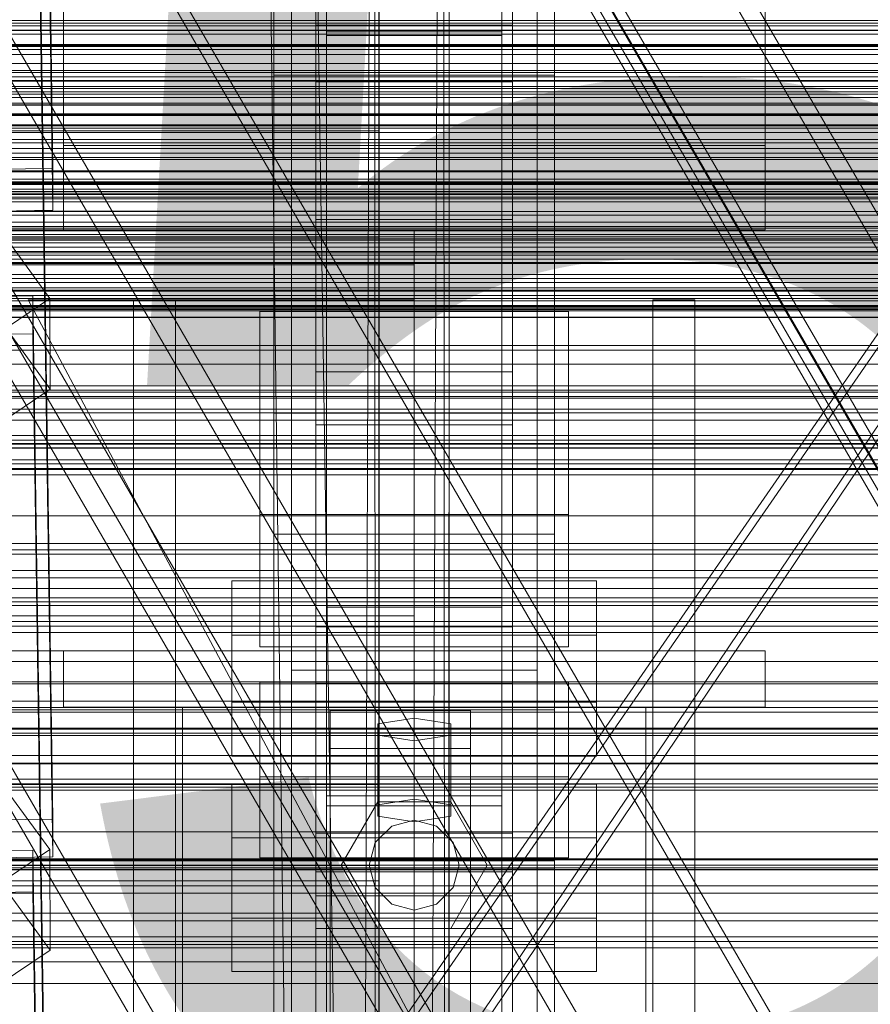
# Model space of a CAD drawing. Header units: millimetres. Extents: x -2233 to 61924, y -68080 to 6847.
# Tile 225 of 256: x 374 to 495, y -33573 to -33432. Entities that reach past the tile are written whole.
import ezdxf

# ---------------------------------------------------------------- set-up
doc = ezdxf.new("R2010")
doc.units = ezdxf.units.MM
for name, color, linetype, lineweight in [('COTAS_O', 1, 'Continuous', 0), ('COTAS_P', 1, 'Continuous', 0), ('frontal_C01', 7, 'Continuous', 0), ('frontal_C02', 7, 'Continuous', 0), ('frontal_C03', 7, 'Continuous', 0), ('frontal_C10', 7, 'Continuous', 0), ('frontal_C10-C02', 7, 'Continuous', 0), ('frontal_secador', 7, 'Continuous', 0)]:
    doc.layers.add(name, color=color, linetype=linetype, lineweight=lineweight)
doc.dimstyles.new('R19_100', dxfattribs={"dimtxt": 250, "dimasz": 150, "dimexe": 150, "dimexo": 80, "dimgap": 100, "dimtad": 1, "dimtih": 1, "dimtoh": 1, "dimdsep": 46, "dimcen": 0.09, "dimadec": 0, "dimazin": 0, "dimtfac": 1, "dimtdec": 4, "dimtofl": 0, "dimtmove": 0, "dimatfit": 3, "dimfxl": 1, "dimtolj": 1, "dimtzin": 0, "dimarcsym": 0})

# ---------------------------------------------------------------- blocks, each defined once
blk = doc.blocks.new('DIM_R27_52')
at = {"layer": 'COTAS_O'}
for p, q in [((-1725, -33700), (-1575, -33655)), ((1725, -33700), (1575, -33655)), ((-1725, -34400), (-1725, -33700)), ((-1725, -33700), (1725, -33700)), ((-1725, -33700), (-1575, -33745)), ((1725, -33700), (1575, -33745)), ((1725, -34400), (1725, -33700))]:
    blk.add_line(p, q, dxfattribs=at)
blk.add_text('3450 O', height=250, dxfattribs=at).set_placement((0, -33600))
blk = doc.blocks.new('DIM_R27_53')
at = {"layer": 'COTAS_P'}
for p, q in [((-150, -32000), (550, -32000)), ((550, -32000), (505, -32150)), ((550, -34600), (550, -32000)), ((550, -32000), (595, -32150)), ((550, -34600), (505, -34450)), ((550, -34600), (595, -34450)), ((-150, -34600), (550, -34600))]:
    blk.add_line(p, q, dxfattribs=at)
blk.add_text('2600 P', height=250, rotation=90, dxfattribs=at).set_placement((450, -33300))

msp = doc.modelspace()

# ---------------------------------------------------------------- linework, layer by layer
at = {"layer": 'frontal_C01'}
for p, q in [((416, -33482.597), (416, -33265.929)), ((444, -33265.929), (444, -33482.597)), ((416, -33273.478), (416, -33490.146)), ((444, -33490.146), (444, -33273.478)), ((412.5, -33604.634), (412.5, -33325.373)), ((447.5, -33325.373), (447.5, -33604.634)), ((412.5, -33612.722), (412.5, -33333.462)), ((447.5, -33612.722), (447.5, -33333.462)), ((410, -33440.346), (410, -33348.677)), ((450, -33440.346), (450, -33348.677)), ((375.644, -33351.214), (378.512, -33546.325)), ((378.512, -33551.717), (375.644, -33356.607)), ((410, -33401.827), (410, -33440.346)), ((410, -33725.366), (410, -33401.827)), ((450, -33440.346), (450, -33401.827)), ((450, -33401.827), (450, -33725.366)), ((417.5, -33434.701), (417.5, -33407.472)), ((417.5, -33407.472), (417.5, -33595.064)), ((417.5, -33407.996), (417.5, -33434.177)), ((417.5, -34010.796), (417.5, -33407.996)), ((442.5, -33407.472), (442.5, -33434.701)), ((442.5, -33595.064), (442.5, -33407.472)), ((442.5, -33434.177), (442.5, -33407.996)), ((442.5, -33407.996), (442.5, -34010.796)), ((412.5, -33696.303), (412.5, -33417.042)), ((447.5, -33417.042), (447.5, -33696.303)), ((425, -33420.808), (425, -33434.504)), ((412.5, -33704.392), (412.5, -33425.131)), ((447.5, -33704.392), (447.5, -33425.131)), ((425, -33446.06), (425, -33432.363)), ((416, -33441.33), (416, -33433.241)), ((416, -33433.241), (444, -33433.241)), ((416, -33518.917), (416, -33433.241)), ((444, -33433.241), (444, -33441.33)), ((444, -33433.241), (444, -33518.917)), ((425, -33434.504), (-425, -33434.504)), ((417.5, -33434.177), (442.5, -33434.177)), ((417.5, -34036.976), (417.5, -33434.177)), ((442.5, -33434.701), (417.5, -33434.701)), ((417.5, -33434.701), (417.5, -33622.293)), ((425, -33446.06), (425, -33434.504)), ((442.5, -34036.976), (442.5, -33434.177)), ((442.5, -33434.701), (442.5, -33622.293)), ((410, -33440.346), (450, -33440.346)), ((410, -33763.885), (410, -33440.346)), ((450, -33440.36), (410, -33440.36)), ((410, -33440.36), (410, -33488.508)), ((410, -33584.604), (410, -33440.36)), ((450, -33763.885), (450, -33440.346)), ((450, -33488.508), (450, -33440.36)), ((450, -33440.36), (450, -33584.604)), ((444, -33441.33), (416, -33441.33)), ((416, -33441.33), (416, -33527.006)), ((444, -33527.006), (444, -33441.33)), ((-425, -33446.06), (425, -33446.06)), ((372.35, -33464.282), (378.086, -33472.168)), ((357.646, -33472.047), (375.644, -33471.802)), ((375.644, -33471.802), (375.644, -33477.194)), ((375.644, -33471.802), (378.512, -33666.912)), ((378.086, -33472.168), (366.618, -33479.904)), ((378.143, -33485.109), (378.086, -33472.168)), ((408, -33492.919), (408, -33474.046)), ((408, -33474.046), (452, -33474.046)), ((408, -33502.935), (408, -33474.046)), ((452, -33474.046), (452, -33492.919)), ((452, -33474.046), (452, -33502.935)), ((375.644, -33477.194), (357.646, -33477.44)), ((378.143, -33485.109), (372.408, -33477.223)), ((378.512, -33672.305), (375.644, -33477.194)), ((444, -33482.597), (416, -33482.597)), ((416, -33482.597), (416, -33490.146)), ((444, -33490.146), (444, -33482.597)), ((366.675, -33492.846), (378.143, -33485.109)), ((410, -33488.508), (450, -33488.508)), ((410, -33632.752), (410, -33488.508)), ((450, -33632.752), (450, -33488.508)), ((416, -33490.146), (444, -33490.146)), ((452, -33492.919), (408, -33492.919)), ((408, -33492.919), (408, -33521.808)), ((452, -33521.808), (452, -33492.919)), ((452, -33502.935), (408, -33502.935)), ((408, -33502.935), (408, -33521.808)), ((452, -33521.808), (452, -33502.935)), ((404, -33529.663), (404, -33512.408)), ((404, -33512.408), (456, -33512.408)), ((404, -33520.112), (404, -33512.408)), ((456, -33512.408), (456, -33529.663)), ((456, -33512.408), (456, -33520.112)), ((444, -33518.917), (416, -33518.917)), ((416, -33518.917), (416, -33527.006)), ((444, -33527.006), (444, -33518.917)), ((456, -33520.112), (404, -33520.112)), ((404, -33520.112), (404, -33537.367)), ((456, -33537.367), (456, -33520.112)), ((408, -33521.808), (452, -33521.808)), ((408, -33540.296), (408, -33526.815)), ((408, -33526.815), (452, -33526.815)), ((408, -33538.371), (408, -33526.815)), ((416, -33527.006), (444, -33527.006)), ((452, -33526.815), (452, -33540.296)), ((452, -33526.815), (452, -33538.371)), ((456, -33529.663), (404, -33529.663)), ((404, -33529.663), (404, -33537.367)), ((456, -33537.367), (456, -33529.663)), ((418, -33536.252), (418, -33530.86)), ((418, -33530.86), (438, -33530.86)), ((418, -33669.72), (418, -33530.86)), ((430, -33531.938), (424.804, -33532.747)), ((435.196, -33532.747), (430, -33531.938)), ((430, -33543.494), (430, -33531.938)), ((438, -33530.86), (438, -33536.252)), ((438, -33530.86), (438, -33669.72)), ((424.804, -33532.747), (424.804, -33534.365)), ((424.804, -33544.303), (424.804, -33532.747)), ((435.196, -33534.365), (435.196, -33532.747)), ((435.196, -33544.303), (435.196, -33532.747)), ((424.804, -33534.365), (430, -33535.174)), ((424.804, -33545.92), (424.804, -33534.365)), ((430, -33535.174), (435.196, -33534.365)), ((435.196, -33545.92), (435.196, -33534.365)), ((438, -33536.252), (418, -33536.252)), ((418, -33536.252), (418, -33675.112)), ((430, -33535.174), (430, -33546.729)), ((438, -33675.112), (438, -33536.252)), ((404, -33537.367), (456, -33537.367)), ((452, -33538.371), (408, -33538.371)), ((408, -33538.371), (408, -33551.852)), ((452, -33551.852), (452, -33538.371)), ((452, -33540.296), (408, -33540.296)), ((408, -33540.296), (408, -33551.852)), ((452, -33551.852), (452, -33540.296)), ((-425, -33541.395), (425, -33541.395)), ((425, -33541.395), (425, -33555.092)), ((425, -33541.395), (425, -33552.951)), ((424.804, -33544.303), (430, -33543.494)), ((424.804, -33545.92), (424.804, -33544.303)), ((430, -33543.494), (435.196, -33544.303)), ((435.196, -33544.303), (435.196, -33545.92)), ((430, -33546.729), (424.804, -33545.92)), ((435.196, -33545.92), (430, -33546.729)), ((378.512, -33546.325), (360.514, -33546.57)), ((378.512, -33551.717), (378.512, -33546.325)), ((360.514, -33551.963), (378.512, -33551.717)), ((425, -33552.951), (-425, -33552.951)), ((408, -33551.852), (452, -33551.852)), ((425, -33566.647), (425, -33552.951)), ((416, -33561.917), (416, -33553.829)), ((416, -33553.829), (444, -33553.829)), ((416, -33640.244), (416, -33553.829)), ((444, -33553.829), (444, -33561.917)), ((444, -33553.829), (444, -33640.244)), ((425, -33555.092), (-425, -33555.092)), ((425, -33566.647), (425, -33555.092)), ((444, -33561.917), (416, -33561.917)), ((416, -33561.917), (416, -33648.333)), ((444, -33648.333), (444, -33561.917)), ((-425, -33566.647), (425, -33566.647))]:
    msp.add_line(p, q, dxfattribs=at)
at = {"layer": 'frontal_C02'}
for p, q in [((417.5, -33516.139), (417.5, -32977.112)), ((442.5, -32977.112), (442.5, -33516.139)), ((417.5, -33543.024), (417.5, -33003.998)), ((442.5, -33543.024), (442.5, -33003.998)), ((410, -33505.718), (410, -33148.056)), ((450, -33148.056), (450, -33505.718)), ((410, -33553.445), (410, -33195.783)), ((450, -33553.445), (450, -33195.783)), ((375.644, -33260.244), (378.512, -33453.649)), ((378.512, -33459.61), (375.644, -33266.205)), ((410, -33686.788), (410, -33329.126)), ((450, -33329.126), (450, -33686.788)), ((412.5, -33525.111), (412.5, -33343.746)), ((447.5, -33343.746), (447.5, -33525.111)), ((412.5, -33534.052), (412.5, -33352.688)), ((447.5, -33534.052), (447.5, -33352.688)), ((410, -33724.97), (410, -33367.308)), ((450, -33724.97), (450, -33367.308)), ((380, -33450.372), (380, -33419.148)), ((380, -33462.372), (380, -33419.148)), ((480, -33419.148), (480, -33450.372)), ((480, -33419.148), (480, -33462.372)), ((-425, -33448.296), (425, -33448.296)), ((425, -33448.296), (425, -33463.437)), ((425, -33448.296), (425, -33459.75)), ((480, -33450.372), (380, -33450.372)), ((380, -33450.372), (380, -33462.372)), ((480, -33462.372), (480, -33450.372)), ((378.512, -33453.649), (360.514, -33453.892)), ((378.512, -33459.61), (378.512, -33453.649)), ((425, -33459.75), (-425, -33459.75)), ((360.514, -33459.853), (378.512, -33459.61)), ((425, -33474.891), (425, -33459.75)), ((416, -33469.882), (416, -33460.941)), ((416, -33460.941), (444, -33460.941)), ((416, -33548.311), (416, -33460.941)), ((444, -33460.941), (444, -33469.882)), ((444, -33460.941), (444, -33548.311)), ((430, -33462.372), (-430, -33462.372)), ((380, -33462.372), (480, -33462.372)), ((430, -33462.372), (430, -33467.372)), ((425, -33463.437), (-425, -33463.437)), ((425, -33474.891), (425, -33463.437)), ((430, -33467.372), (-430, -33467.372)), ((430, -33467.372), (430, -33517.372)), ((444, -33469.882), (416, -33469.882)), ((416, -33469.882), (416, -33557.252)), ((444, -33557.252), (444, -33469.882)), ((430, -33575.372), (375, -33472.372)), ((375, -33472.372), (430, -33472.372)), ((390, -33575.372), (390, -33472.372)), ((390, -33472.372), (396, -33472.372)), ((396, -33575.372), (396, -33472.372)), ((430, -33472.372), (430, -33575.372)), ((464, -33575.372), (464, -33472.372)), ((464, -33472.372), (470, -33472.372)), ((470, -33575.372), (470, -33472.372)), ((-425, -33474.891), (425, -33474.891)), ((450, -33505.718), (410, -33505.718)), ((410, -33505.718), (410, -33553.445)), ((410, -33863.38), (410, -33505.718)), ((450, -33553.445), (450, -33505.718)), ((450, -33505.718), (450, -33863.38)), ((442.5, -33514.74), (417.5, -33514.74)), ((417.5, -33514.74), (417.5, -33544.423)), ((417.5, -33691.038), (417.5, -33514.74)), ((442.5, -33544.423), (442.5, -33514.74)), ((442.5, -33514.74), (442.5, -33691.038)), ((417.5, -33543.024), (417.5, -33516.139)), ((417.5, -33516.139), (442.5, -33516.139)), ((442.5, -33516.139), (442.5, -33543.024)), ((430, -33517.372), (-430, -33517.372)), ((430, -33517.372), (430, -33522.372)), ((-450, -33518.848), (450, -33518.848)), ((450, -33518.848), (450, -33530.77)), ((450, -33518.848), (450, -33552.257)), ((430, -33522.372), (-430, -33522.372)), ((380, -33522.372), (480, -33522.372)), ((380, -33530.372), (380, -33522.372)), ((480, -33530.372), (480, -33522.372)), ((447.5, -33525.111), (412.5, -33525.111)), ((412.5, -33525.111), (412.5, -33534.052)), ((447.5, -33534.052), (447.5, -33525.111)), ((380, -33530.372), (480, -33530.372)), ((390, -33530.372), (397, -33530.372)), ((390, -35975), (390, -33530.372)), ((397, -35975), (397, -33530.372)), ((397, -33530.372), (463, -33530.372)), ((463, -33530.372), (470, -33530.372)), ((463, -35975), (463, -33530.372)), ((470, -35975), (470, -33530.372)), ((450, -33530.77), (-450, -33530.77)), ((450, -33564.179), (450, -33530.77)), ((412.5, -33534.052), (447.5, -33534.052)), ((404, -33560.41), (404, -33541.335)), ((404, -33541.335), (456, -33541.335)), ((404, -33548.971), (404, -33541.335)), ((456, -33541.335), (456, -33560.41)), ((456, -33541.335), (456, -33548.971)), ((372.35, -33542.853), (378.086, -33550.67)), ((442.5, -33543.024), (417.5, -33543.024)), ((417.5, -33544.423), (442.5, -33544.423)), ((417.5, -33720.72), (417.5, -33544.423)), ((419.6, -33552.872), (424.8, -33543.866)), ((424.8, -33543.866), (435.2, -33543.866)), ((435.2, -33543.866), (440.4, -33552.872)), ((442.5, -33720.72), (442.5, -33544.423)), ((424.457, -33549.672), (426.8, -33547.33)), ((426.8, -33547.33), (430, -33546.472)), ((430, -33546.472), (433.2, -33547.33)), ((433.2, -33547.33), (435.543, -33549.672)), ((444, -33548.311), (416, -33548.311)), ((416, -33548.311), (416, -33557.252)), ((444, -33557.252), (444, -33548.311)), ((456, -33548.971), (404, -33548.971)), ((404, -33548.971), (404, -33568.047)), ((423.6, -33552.872), (424.457, -33549.672)), ((435.543, -33549.672), (436.4, -33552.872)), ((456, -33568.047), (456, -33548.971)), ((357.646, -33550.982), (375.644, -33550.738)), ((378.086, -33550.67), (366.618, -33558.339)), ((375.644, -33550.738), (375.644, -33556.7)), ((375.644, -33550.738), (378.512, -33744.143)), ((378.143, -33564.977), (378.086, -33550.67)), ((450, -33552.257), (-450, -33552.257)), ((424.8, -33561.879), (419.6, -33552.872)), ((424.457, -33556.072), (423.6, -33552.872)), ((440.4, -33552.872), (435.2, -33561.879)), ((436.4, -33552.872), (435.543, -33556.072)), ((450, -33564.179), (450, -33552.257)), ((410, -33553.445), (450, -33553.445)), ((410, -33911.107), (410, -33553.445)), ((450, -33911.107), (450, -33553.445)), ((375.644, -33556.7), (357.646, -33556.943)), ((378.143, -33564.977), (372.408, -33557.159)), ((378.512, -33750.105), (375.644, -33556.7)), ((416, -33557.252), (444, -33557.252)), ((426.8, -33558.415), (424.457, -33556.072)), ((435.543, -33556.072), (433.2, -33558.415)), ((430, -33559.272), (426.8, -33558.415)), ((433.2, -33558.415), (430, -33559.272)), ((456, -33560.41), (404, -33560.41)), ((404, -33560.41), (404, -33568.047)), ((456, -33568.047), (456, -33560.41)), ((435.2, -33561.879), (424.8, -33561.879)), ((-450, -33564.179), (450, -33564.179)), ((366.675, -33572.646), (378.143, -33564.977)), ((404, -33568.047), (456, -33568.047))]:
    msp.add_line(p, q, dxfattribs=at)
at = {"layer": 'frontal_C03'}
for p, q in [((-1250, -33432.562), (1250, -33432.562)), ((-1250, -33433.359), (1250, -33433.359)), ((-1250, -33433.944), (1250, -33433.944)), ((-1250, -33436.282), (1250, -33436.282)), ((-1250, -33437.411), (1250, -33437.411)), ((1250, -33439.703), (-1250, -33439.703)), ((1250, -33440.584), (-1250, -33440.584)), ((-1250, -33441.13), (1250, -33441.13)), ((1250, -33441.237), (-1250, -33441.237)), ((-1250, -33442.727), (1250, -33442.727)), ((1250, -33443.545), (-1250, -33443.545)), ((-1250, -33444.602), (1250, -33444.602)), ((1250, -33447.454), (-1250, -33447.454)), ((-1250, -33447.574), (1250, -33447.574)), ((1250, -33448.512), (-1250, -33448.512)), ((-1250, -33449.53), (1250, -33449.53)), ((1250, -33450.819), (-1250, -33450.819)), ((1250, -33451.473), (-1250, -33451.473)), ((1250, -33452.354), (-1250, -33452.354)), ((-1268, -33455.548), (1268, -33455.548)), ((-1268, -33455.772), (1268, -33455.772)), ((-1268, -33455.936), (1268, -33455.936)), ((-1250, -33455.174), (1250, -33455.174)), ((-1268, -33456.594), (1268, -33456.594)), ((-1268, -33456.911), (1268, -33456.911)), ((1250, -33457.356), (-1250, -33457.356)), ((-1268, -33457.957), (1268, -33457.957)), ((-1268, -33458.407), (1268, -33458.407)), ((-1268, -33459.77), (1268, -33459.77)), ((-1268, -33460.32), (1268, -33460.32)), ((-1268, -33461.907), (1268, -33461.907)), ((1268, -33462.521), (-1268, -33462.521)), ((1250, -33462.16), (-1250, -33462.16)), ((1250, -33463.042), (-1250, -33463.042)), ((-1268, -33464.224), (1268, -33464.224)), ((-1250, -33463.413), (1250, -33463.413)), ((1250, -33463.695), (-1250, -33463.695)), ((-1268, -33464.86), (1268, -33464.86)), ((-1250, -33465.671), (1250, -33465.671)), ((1250, -33466.003), (-1250, -33466.003)), ((-1268, -33466.563), (1268, -33466.563)), ((-1268, -33467.177), (1268, -33467.177)), ((-1250, -33467.06), (1250, -33467.06)), ((-1268, -33468.764), (1268, -33468.764)), ((-1268, -33469.314), (1268, -33469.314)), ((1250, -33469.912), (-1250, -33469.912)), ((-1268, -33470.677), (1268, -33470.677)), ((-1268, -33471.127), (1268, -33471.127)), ((1250, -33470.969), (-1250, -33470.969)), ((-1250, -33471.728), (1250, -33471.728)), ((-1268, -33472.173), (1268, -33472.173)), ((-1268, -33472.49), (1268, -33472.49)), ((-1268, -33473.148), (1268, -33473.148)), ((-1268, -33473.312), (1268, -33473.312)), ((-1268, -33473.536), (1268, -33473.536)), ((1250, -33473.277), (-1250, -33473.277)), ((-1250, -33473.91), (1250, -33473.91)), ((1250, -33473.93), (-1250, -33473.93)), ((1250, -33474.812), (-1250, -33474.812)), ((-1250, -33479.554), (1250, -33479.554)), ((-1250, -33481.51), (1250, -33481.51)), ((1250, -33484.618), (-1250, -33484.618)), ((1250, -33485.499), (-1250, -33485.499)), ((1250, -33486.153), (-1250, -33486.153)), ((-1250, -33486.357), (1250, -33486.357)), ((-1250, -33487.954), (1250, -33487.954)), ((1250, -33488.46), (-1250, -33488.46)), ((-1250, -33489.517), (1250, -33489.517)), ((-1250, -33491.673), (1250, -33491.673)), ((1250, -33492.37), (-1250, -33492.37)), ((-1250, -33492.802), (1250, -33492.802)), ((1250, -33493.427), (-1250, -33493.427)), ((-1250, -33495.14), (1250, -33495.14)), ((-1250, -33495.725), (1250, -33495.725)), ((1250, -33495.734), (-1250, -33495.734)), ((1250, -33496.388), (-1250, -33496.388)), ((-1250, -33496.522), (1250, -33496.522)), ((1250, -33497.269), (-1250, -33497.269)), ((1250, -33507.076), (-1250, -33507.076)), ((1250, -33507.957), (-1250, -33507.957)), ((1250, -33508.61), (-1250, -33508.61)), ((1250, -33510.918), (-1250, -33510.918)), ((-1250, -33511.975), (1250, -33511.975)), ((1250, -33514.827), (-1250, -33514.827)), ((-1500, -33515.356), (1500, -33515.356)), ((1250, -33515.885), (-1250, -33515.885)), ((1250, -33518.192), (-1250, -33518.192)), ((1250, -33518.845), (-1250, -33518.845)), ((1250, -33519.727), (-1250, -33519.727)), ((1500, -33526.765), (-1500, -33526.765)), ((1500, -33527.05), (-1500, -33527.05)), ((1250, -33529.533), (-1250, -33529.533)), ((1250, -33530.415), (-1250, -33530.415)), ((1250, -33531.068), (-1250, -33531.068)), ((1250, -33533.375), (-1250, -33533.375)), ((-1250, -33534.433), (1250, -33534.433)), ((1250, -33537.285), (-1250, -33537.285)), ((-1500, -33538.458), (1500, -33538.458)), ((1250, -33538.342), (-1250, -33538.342)), ((1250, -33540.65), (-1250, -33540.65)), ((1250, -33541.303), (-1250, -33541.303)), ((1250, -33542.184), (-1250, -33542.184)), ((1250, -33551.991), (-1250, -33551.991)), ((1250, -33552.872), (-1250, -33552.872)), ((1250, -33553.526), (-1250, -33553.526)), ((1250, -33555.833), (-1250, -33555.833)), ((-1250, -33556.89), (1250, -33556.89)), ((1250, -33559.742), (-1250, -33559.742)), ((1250, -33560.8), (-1250, -33560.8)), ((1250, -33563.107), (-1250, -33563.107)), ((1250, -33563.761), (-1250, -33563.761)), ((1250, -33564.642), (-1250, -33564.642))]:
    msp.add_line(p, q, dxfattribs=at)
at = {"layer": 'frontal_C10'}
for p, q in [((360.544, -33231.698), (1791.564, -35698.973)), ((1794.523, -35698.973), (363.503, -33231.698)), ((354.417, -33249.009), (1804.417, -35749.009)), ((1804.283, -35751.895), (354.283, -33251.895)), ((1789.995, -35732.647), (358.975, -33265.371)), ((361.934, -33265.371), (1792.954, -35732.647)), ((365.354, -33270.984), (1793.211, -35732.806)), ((1793.076, -35735.692), (365.22, -33273.871)), ((266.362, -33294.38), (1738.505, -35832.559)), ((1742.451, -35832.559), (270.308, -33294.38)), ((1763.165, -35832.559), (291.022, -33294.38)), ((1738.236, -35838.331), (266.093, -33300.153)), ((290.753, -33300.153), (1762.896, -35838.331)), ((349.799, -33348.105), (1799.799, -35848.105)), ((1799.665, -35850.991), (349.665, -33350.991)), ((1758.682, -35928.768), (286.539, -33390.59)), ((286.27, -33396.363), (1758.413, -35934.541)), ((300.915, -33432.948), (744.792, -33432.948)), ((293.468, -33446.093), (737.345, -33446.093)), ((743.671, -33457.001), (299.794, -33457.001))]:
    msp.add_line(p, q, dxfattribs=at)
at = {"layer": 'frontal_C10-C02'}
for p, q in [((589.28, -33351.987), (-90, -34359.658)), ((-90, -34324.088), (582.704, -33351.987)), ((582.704, -33353.987), (-90, -34326.088)), ((-90, -34361.658), (589.28, -33353.987))]:
    msp.add_line(p, q, dxfattribs=at)
at = {"layer": 'frontal_secador'}
for p, q in [((429.5, -34299.5), (413, -33215)), ((420.5, -34290.5), (407, -33225)), ((429.5, -34299.5), (434.12, -33229.08)), ((434.78, -34287.18), (434.12, -33229.08)), ((420.5, -34290.5), (424.28, -33236.52)), ((424.82, -34280.42), (424.28, -33236.52)), ((434.78, -34287.18), (435, -33237)), ((435, -33237), (435, -34283)), ((424.82, -34280.42), (425, -33243)), ((425, -33243), (425, -34277)), ((1250, -33434), (-1250, -33434)), ((1250, -33434.545), (-1250, -33434.545)), ((1250, -33436), (-1250, -33436)), ((1250, -33436.144), (-1250, -33436.144)), ((1250, -33436.709), (-1250, -33436.709)), ((1250, -33438.686), (-1250, -33438.686)), ((1250, -33440), (-1250, -33440)), ((1320, -33442), (-1320, -33442)), ((1320, -33442.273), (-1320, -33442.273)), ((1250, -33442), (-1250, -33442)), ((1320, -33443.072), (-1320, -33443.072)), ((1320, -33444.343), (-1320, -33444.343)), ((1250, -33444.651), (-1250, -33444.651)), ((1320, -33446), (-1320, -33446)), ((1250, -33445.859), (-1250, -33445.859)), ((-1250, -33446), (1250, -33446)), ((1320, -33447.929), (-1320, -33447.929)), ((-1320, -33450), (1320, -33450)), ((-1250, -33450), (1250, -33450)), ((1320, -33452.071), (-1320, -33452.071)), ((1320, -33454), (-1320, -33454)), ((1250, -33454.141), (-1250, -33454.141)), ((1320, -33455.657), (-1320, -33455.657)), ((1320, -33456.928), (-1320, -33456.928)), ((1320, -33457.727), (-1320, -33457.727)), ((1250, -33457.285), (-1250, -33457.285)), ((1320, -33458), (-1320, -33458)), ((1250, -33458), (-1250, -33458)), ((1250, -33461.314), (-1250, -33461.314)), ((1250, -33463.856), (-1250, -33463.856)), ((1250, -33465.455), (-1250, -33465.455)), ((1250, -33466), (-1250, -33466)), ((1360, -33473.5), (-1360, -33473.5)), ((1250, -33473.75), (-1250, -33473.75)), ((1360, -33474.863), (-1360, -33474.863)), ((1360, -33478.859), (-1360, -33478.859)), ((1360, -33485.216), (-1360, -33485.216)), ((1360, -33493.5), (-1360, -33493.5)), ((1250, -33492.924), (-1250, -33492.924)), ((1360, -33503.147), (-1360, -33503.147)), ((-1360, -33513.5), (1360, -33513.5)), ((-1250, -33513.5), (1250, -33513.5)), ((1360, -33523.853), (-1360, -33523.853)), ((1360, -33533.5), (-1360, -33533.5)), ((1250, -33534.076), (-1250, -33534.076)), ((1360, -33541.784), (-1360, -33541.784)), ((1360, -33548.141), (-1360, -33548.141)), ((1360, -33552.137), (-1360, -33552.137)), ((1360, -33553.5), (-1360, -33553.5)), ((1250, -33553.25), (-1250, -33553.25)), ((1250, -33569.715), (-1250, -33569.715))]:
    msp.add_line(p, q, dxfattribs=at)

# ---------------------------------------------------------------- dimensions: what is measured, and where the dimension line sits
at = {"layer": 'COTAS_O'}
dim = msp.add_aligned_dim(p1=(-1725, -34400), p2=(1725, -34400), distance=700, text='<> O', dimstyle='R19_100', dxfattribs=at)
dim.commit()
dim.dimension.update_dxf_attribs({"geometry": 'DIM_R27_52', "text_midpoint": (0, -33700)})
at = {"layer": 'COTAS_P'}
dim = msp.add_aligned_dim(p1=(-150, -34600), p2=(-150, -32000), distance=-700, text='<> P', dimstyle='R19_100', dxfattribs=at)
dim.commit()
dim.dimension.update_dxf_attribs({"geometry": 'DIM_R27_53', "text_midpoint": (550, -33300)})

doc.saveas('drawing.dxf')
